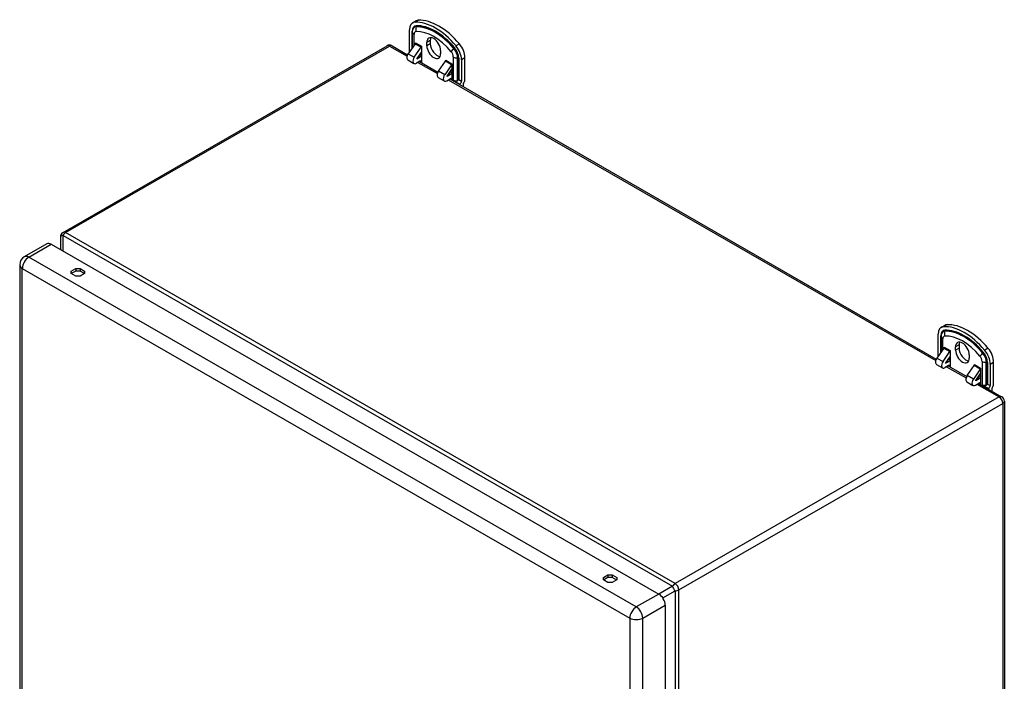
# Model space of a CAD drawing. Header units: inches. Extents: x 7 to 112, y 8 to 68.
# Tile 11 of 11: x 96 to 112, y 45 to 56. Entities that reach past the tile are written whole.
import ezdxf

# ---------------------------------------------------------------- set-up
doc = ezdxf.new("R2010")
doc.units = ezdxf.units.IN
doc.header["$MEASUREMENT"] = 0
doc.layers.add('Visible Edges(ANSI)', color=7, linetype='Continuous', lineweight=25)
doc.layers.add('Visible Tangent Edges(ANSI)', color=7, linetype='Continuous', lineweight=25)

msp = doc.modelspace()

# ---------------------------------------------------------------- linework, layer by layer
at = {"layer": 'Visible Edges(ANSI)'}
for p, q in [((102.618, 55.447), (102.618, 55.793)), ((102.667, 55.901), (102.723, 55.933)), ((102.665, 55.757), (102.665, 55.763)), ((102.665, 55.757), (102.665, 55.503)), ((97.059, 52.539), (102.259, 55.534)), ((102.343, 55.534), (102.589, 55.392)), ((102.71, 55.568), (102.599, 55.408)), ((102.696, 55.352), (102.807, 55.512)), ((102.715, 55.582), (102.715, 55.584)), ((102.715, 55.584), (102.715, 55.584)), ((102.813, 55.528), (102.813, 55.271)), ((102.813, 55.528), (102.813, 55.528)), ((102.898, 55.535), (102.898, 55.586)), ((102.953, 55.618), (102.953, 55.568)), ((102.59, 55.395), (102.59, 55.399)), ((102.59, 55.399), (102.592, 55.398)), ((102.593, 55.307), (102.69, 55.251)), ((102.813, 55.439), (102.736, 55.329)), ((102.738, 55.324), (102.791, 55.355)), ((102.783, 55.396), (102.813, 55.379)), ((103.118, 55.459), (103.118, 55.408)), ((103.453, 55.312), (103.453, 54.966)), ((103.509, 54.966), (103.509, 55.344)), ((102.785, 55.287), (102.73, 55.255)), ((102.778, 55.283), (103.076, 55.111)), ((102.813, 55.271), (102.813, 55.271)), ((102.813, 55.271), (102.813, 55.271)), ((103.086, 55.128), (103.197, 55.287)), ((103.295, 55.231), (103.184, 55.071)), ((103.203, 55.303), (103.203, 55.303)), ((103.203, 55.302), (103.203, 55.303)), ((103.224, 55.048), (103.301, 55.159)), ((103.3, 55.247), (103.301, 55.247)), ((103.301, 55.247), (103.301, 54.99)), ((103.08, 55.027), (103.178, 54.97)), ((103.217, 54.974), (103.273, 55.006)), ((103.278, 55.074), (103.225, 55.044)), ((103.266, 55.002), (111.074, 50.506)), ((103.271, 55.116), (103.301, 55.098)), ((103.301, 54.99), (103.3, 54.99)), ((103.301, 54.99), (103.3, 54.99)), ((103.322, 54.978), (103.426, 54.918)), ((103.426, 54.91), (103.426, 54.918)), ((103.481, 54.919), (103.481, 54.878)), ((97.017, 52.467), (97.017, 52.264)), ((96.797, 52.356), (96.437, 52.148)), ((96.87, 52.349), (106.62, 46.734)), ((96.364, 52.021), (96.364, 39.179)), ((97.189, 51.919), (97.262, 51.961)), ((97.189, 51.879), (97.189, 51.919)), ((97.262, 51.837), (97.189, 51.879)), ((97.262, 51.918), (97.191, 51.877)), ((97.262, 51.961), (97.262, 51.918)), ((97.262, 51.961), (97.332, 51.961)), ((97.332, 51.918), (97.262, 51.918)), ((97.332, 51.837), (97.262, 51.837)), ((97.332, 51.961), (97.406, 51.919)), ((97.332, 51.961), (97.332, 51.918)), ((97.403, 51.877), (97.332, 51.918)), ((97.406, 51.879), (97.332, 51.837)), ((97.406, 51.919), (97.406, 51.879)), ((111.152, 51.015), (111.208, 51.047)), ((111.103, 50.561), (111.103, 50.906)), ((111.15, 50.871), (111.15, 50.877)), ((111.15, 50.871), (111.15, 50.617)), ((111.439, 50.732), (111.439, 50.681)), ((111.195, 50.681), (111.084, 50.522)), ((111.182, 50.466), (111.293, 50.625)), ((111.201, 50.696), (111.201, 50.698)), ((111.201, 50.698), (111.201, 50.698)), ((111.298, 50.641), (111.298, 50.385)), ((111.298, 50.641), (111.298, 50.641)), ((111.383, 50.649), (111.383, 50.7)), ((111.604, 50.573), (111.604, 50.522)), ((111.076, 50.508), (111.076, 50.513)), ((111.076, 50.513), (111.078, 50.512)), ((111.078, 50.421), (111.175, 50.365)), ((111.298, 50.553), (111.222, 50.443)), ((111.223, 50.438), (111.276, 50.468)), ((111.268, 50.51), (111.298, 50.493)), ((111.688, 50.417), (111.688, 50.417)), ((111.688, 50.415), (111.688, 50.417)), ((111.938, 50.425), (111.938, 50.08)), ((111.994, 50.08), (111.994, 50.457)), ((111.271, 50.401), (111.215, 50.369)), ((111.263, 50.397), (111.562, 50.225)), ((111.298, 50.385), (111.298, 50.385)), ((111.298, 50.385), (111.298, 50.385)), ((111.571, 50.241), (111.683, 50.401)), ((111.78, 50.345), (111.669, 50.185)), ((111.709, 50.162), (111.786, 50.272)), ((111.786, 50.361), (111.786, 50.361)), ((111.786, 50.361), (111.786, 50.104)), ((111.565, 50.14), (111.663, 50.084)), ((111.702, 50.088), (111.758, 50.12)), ((111.764, 50.188), (111.711, 50.157)), ((111.751, 50.116), (112.123, 49.901)), ((111.756, 50.229), (111.786, 50.212)), ((111.786, 50.104), (111.786, 50.104)), ((111.786, 50.104), (111.786, 50.104)), ((111.808, 50.091), (111.911, 50.032)), ((111.911, 50.024), (111.911, 50.032)), ((111.966, 50.032), (111.966, 49.992)), ((112.166, 49.828), (112.166, 36.885)), ((105.731, 47), (105.804, 47.043)), ((105.731, 46.96), (105.731, 47)), ((105.804, 46.918), (105.731, 46.96)), ((105.804, 46.999), (105.733, 46.958)), ((105.804, 47.043), (105.804, 46.999)), ((105.804, 47.043), (105.874, 47.043)), ((105.874, 46.999), (105.804, 46.999)), ((105.874, 47.043), (105.948, 47)), ((105.874, 47.043), (105.874, 46.999)), ((105.945, 46.958), (105.874, 46.999)), ((105.948, 46.96), (105.874, 46.918)), ((105.948, 47), (105.948, 46.96)), ((105.874, 46.918), (105.804, 46.918)), ((106.723, 46.555), (106.723, 33.713))]:
    msp.add_line(p, q, dxfattribs=at)
at = {"layer": 'Visible Edges(ANSI)', "flags": 128}
for points in [[(103.409, 54.991), (103.409, 54.991), (103.409, 54.991), (103.409, 54.99), (103.408, 54.99), (103.408, 54.989), (103.408, 54.989), (103.408, 54.989), (103.407, 54.988), (103.407, 54.988), (103.407, 54.987), (103.407, 54.987), (103.406, 54.986), (103.406, 54.986), (103.406, 54.986), (103.405, 54.985), (103.405, 54.985), (103.405, 54.984), (103.404, 54.984), (103.404, 54.983), (103.404, 54.983), (103.403, 54.982), (103.403, 54.982), (103.403, 54.981), (103.402, 54.981)], [(103.392, 54.972), (103.389, 54.97), (103.387, 54.969), (103.384, 54.968), (103.381, 54.967), (103.378, 54.966), (103.374, 54.965), (103.371, 54.965), (103.368, 54.965), (103.365, 54.965), (103.362, 54.965), (103.359, 54.965), (103.356, 54.966), (103.353, 54.966), (103.35, 54.967), (103.347, 54.968), (103.344, 54.969), (103.341, 54.97), (103.338, 54.971), (103.335, 54.972), (103.332, 54.973), (103.33, 54.974), (103.327, 54.975), (103.325, 54.976), (103.322, 54.978)], [(111.895, 50.105), (111.894, 50.105), (111.894, 50.104), (111.894, 50.104), (111.894, 50.103), (111.893, 50.103), (111.893, 50.103), (111.893, 50.102), (111.893, 50.102), (111.892, 50.101), (111.892, 50.101), (111.892, 50.101), (111.891, 50.1), (111.891, 50.1), (111.891, 50.099), (111.891, 50.099), (111.89, 50.098), (111.89, 50.098), (111.89, 50.097), (111.889, 50.097), (111.889, 50.096), (111.889, 50.096), (111.888, 50.096), (111.888, 50.095), (111.888, 50.095)], [(111.877, 50.085), (111.875, 50.084), (111.872, 50.082), (111.869, 50.081), (111.866, 50.08), (111.863, 50.08), (111.86, 50.079), (111.856, 50.079), (111.853, 50.079), (111.85, 50.079), (111.847, 50.079), (111.844, 50.079), (111.841, 50.079), (111.838, 50.08), (111.835, 50.081), (111.832, 50.081), (111.829, 50.082), (111.826, 50.083), (111.823, 50.084), (111.82, 50.085), (111.818, 50.086), (111.815, 50.088), (111.812, 50.089), (111.81, 50.09), (111.808, 50.091)]]:
    msp.add_lwpolyline(points, dxfattribs=at)
at = {"layer": 'Visible Edges(ANSI)'}
for centre, radius, start, end in [((102.301, 55.461), 0.084, 60.064, 119.936), ((97.101, 52.467), 0.084, 119.936, 180), ((96.51, 52.021), 0.146, 119.936, 180), ((112.082, 49.828), 0.084, 0, 60.064)]:
    msp.add_arc(centre, radius, start, end, dxfattribs=at)
for centre, major_axis, start_param, end_param in [((102.841, 55.729), (-0.118, 0.205), 5.993548, 6.283185), ((103.091, 55.046), (-0.491, 0.853), 5.005894, 5.993548), ((102.785, 55.696), (-0.118, 0.205), 5.993548, 7.070517), ((103.036, 55.014), (-0.491, 0.853), 5.005894, 5.993548), ((103.008, 55.523), (-0.078, 0.135), 3.928925, 7.070517), ((103.064, 55.555), (-0.078, 0.135), 0.36422, 0.787332), ((102.702, 55.576), (-0.0098, -0.0171), 1.422507, 2.354261), ((102.799, 55.52), (0.0098, 0.0171), 4.5641, 5.495853), ((103.008, 55.472), (0.078, -0.135), 3.928925, 7.070517), ((103.064, 55.504), (0.078, -0.135), 3.928925, 5.918966), ((103.286, 55.408), (0.118, -0.205), 0.787332, 1.864301), ((103.342, 55.44), (-0.118, 0.205), 3.928925, 5.005894), ((102.632, 55.376), (-0.0394, -0.0685), 4.5641, 6.283185), ((102.59, 55.431), (0.0195, 0.0338), 3.925057, 4.078289), ((102.59, 55.431), (0.0195, 0.0338), 5.069041, 5.495853), ((102.73, 55.319), (-0.0394, -0.0685), 4.5641, 7.06665), ((102.738, 55.328), (-0.00196, -0.00341), 4.5641, 7.06665), ((102.791, 55.265), (-0.0549, -0.0953), 3.635957, 3.925057), ((102.785, 55.255), (0.0195, 0.0338), 5.495853, 7.06665), ((103.189, 55.295), (0.0098, 0.0171), 4.5641, 5.495853), ((103.287, 55.239), (-0.0098, -0.0171), 1.422507, 2.354261), ((103.119, 55.095), (-0.0394, -0.0685), 4.5641, 6.283185), ((103.217, 55.039), (-0.0394, -0.0685), 4.5641, 7.06665), ((103.225, 55.047), (-0.00196, -0.00341), 4.5641, 7.06665), ((103.273, 54.974), (0.0195, 0.0338), 5.495853, 7.06665), ((103.278, 54.984), (-0.0549, -0.0953), 3.635957, 3.925057), ((103.351, 54.993), (0.0552, 0), 5.544243, 5.896282), ((103.426, 54.95), (-0.0195, -0.0338), 0.783464, 2.354261), ((103.509, 54.934), (0.0195, 0.0338), 0.783464, 2.354261), ((96.87, 52.229), (-0.073, 0.127), 5.499721, 6.283185), ((111.326, 50.842), (-0.118, 0.205), 5.993548, 6.283185), ((111.576, 50.159), (-0.491, 0.853), 5.005894, 5.993548), ((111.27, 50.81), (-0.118, 0.205), 5.993548, 7.070517), ((111.521, 50.127), (-0.491, 0.853), 5.005894, 5.993548), ((111.493, 50.636), (-0.078, 0.135), 3.928925, 7.070517), ((111.549, 50.668), (-0.078, 0.135), 0.36422, 0.787332), ((111.187, 50.69), (-0.0098, -0.0171), 1.422507, 2.354261), ((111.284, 50.633), (0.0098, 0.0171), 4.5641, 5.495853), ((111.493, 50.586), (0.078, -0.135), 3.928925, 7.070517), ((111.549, 50.618), (0.078, -0.135), 3.928925, 5.918966), ((111.772, 50.521), (0.118, -0.205), 0.787332, 1.864301), ((111.827, 50.553), (-0.118, 0.205), 3.928925, 5.005894), ((111.117, 50.489), (-0.0394, -0.0685), 4.5641, 6.283185), ((111.076, 50.545), (0.0195, 0.0338), 3.925057, 4.078289), ((111.076, 50.545), (0.0195, 0.0338), 5.069041, 5.495853), ((111.215, 50.433), (-0.0394, -0.0685), 4.5641, 7.06665), ((111.223, 50.441), (-0.00196, -0.00341), 4.5641, 7.06665), ((111.276, 50.379), (-0.0549, -0.0953), 3.635957, 3.925057), ((111.674, 50.409), (0.0098, 0.0171), 4.5641, 5.495853), ((111.271, 50.369), (0.0195, 0.0338), 5.495853, 7.06665), ((111.772, 50.353), (-0.0098, -0.0171), 1.422507, 2.354261), ((111.605, 50.209), (-0.0394, -0.0685), 4.5641, 6.283185), ((111.702, 50.152), (-0.0394, -0.0685), 4.5641, 7.06665), ((111.711, 50.16), (-0.00196, -0.00341), 4.5641, 7.06665), ((111.758, 50.088), (0.0195, 0.0338), 5.495853, 7.06665), ((111.764, 50.098), (-0.0549, -0.0953), 3.635957, 3.925057), ((111.837, 50.107), (0.0552, 0), 5.544243, 5.896282), ((111.911, 50.064), (-0.0195, -0.0338), 0.783464, 2.354261), ((111.994, 50.048), (0.0195, 0.0338), 0.783464, 2.354261), ((106.62, 46.615), (0.073, -0.127), 0.787332, 2.358128)]:
    msp.add_ellipse(centre, major_axis=major_axis, ratio=0.578093, start_param=start_param, end_param=end_param, dxfattribs=at)
at = {"layer": 'Visible Tangent Edges(ANSI)'}
for p, q in [((102.706, 55.912), (102.761, 55.944)), ((102.724, 55.838), (102.727, 55.848)), ((102.662, 55.499), (102.662, 55.767)), ((102.693, 55.544), (102.693, 55.717)), ((97.101, 52.535), (102.301, 55.529)), ((102.301, 55.529), (102.58, 55.369)), ((102.71, 55.568), (102.807, 55.512)), ((102.715, 55.584), (102.813, 55.528)), ((102.953, 55.618), (102.898, 55.586)), ((102.953, 55.568), (102.898, 55.535)), ((103.333, 55.488), (103.34, 55.495)), ((103.421, 55.564), (103.365, 55.532)), ((102.599, 55.408), (102.696, 55.352)), ((102.618, 55.447), (102.623, 55.444)), ((102.735, 55.326), (102.738, 55.324)), ((102.765, 55.37), (102.791, 55.355)), ((103.322, 55.355), (103.322, 54.978)), ((103.392, 54.972), (103.392, 55.339)), ((103.392, 55.339), (103.402, 55.339)), ((103.402, 55.339), (103.402, 54.981)), ((103.409, 55.337), (103.409, 54.991)), ((103.453, 55.312), (103.509, 55.344)), ((102.754, 55.269), (103.067, 55.088)), ((102.785, 55.287), (102.813, 55.271)), ((103.295, 55.231), (103.197, 55.287)), ((103.203, 55.303), (103.3, 55.247)), ((103.184, 55.071), (103.086, 55.128)), ((103.225, 55.044), (103.223, 55.045)), ((103.278, 55.074), (103.252, 55.089)), ((103.273, 55.006), (103.3, 54.99)), ((103.409, 54.991), (103.453, 54.966)), ((103.241, 54.988), (111.065, 50.482)), ((97.059, 52.24), (97.059, 52.491)), ((97.059, 52.491), (106.84, 46.859)), ((106.882, 46.903), (97.101, 52.535)), ((96.51, 52.141), (96.87, 52.349)), ((106.259, 46.526), (96.51, 52.141)), ((96.406, 51.962), (106.156, 46.348)), ((96.406, 39.12), (96.406, 51.962)), ((111.191, 51.026), (111.247, 51.058)), ((111.209, 50.952), (111.212, 50.962)), ((111.147, 50.612), (111.147, 50.881)), ((111.179, 50.658), (111.179, 50.831)), ((111.439, 50.732), (111.383, 50.7)), ((111.195, 50.681), (111.293, 50.625)), ((111.201, 50.698), (111.298, 50.641)), ((111.439, 50.681), (111.383, 50.649)), ((111.818, 50.601), (111.825, 50.608)), ((111.906, 50.678), (111.851, 50.646)), ((111.084, 50.522), (111.182, 50.466)), ((111.103, 50.561), (111.109, 50.558)), ((111.22, 50.44), (111.223, 50.438)), ((111.25, 50.484), (111.276, 50.468)), ((111.688, 50.417), (111.786, 50.361)), ((111.808, 50.469), (111.808, 50.091)), ((111.877, 50.085), (111.877, 50.452)), ((111.877, 50.452), (111.888, 50.452)), ((111.888, 50.452), (111.888, 50.095)), ((111.895, 50.451), (111.895, 50.105)), ((111.938, 50.425), (111.994, 50.457)), ((111.239, 50.382), (111.553, 50.202)), ((111.271, 50.401), (111.298, 50.385)), ((111.78, 50.345), (111.683, 50.401)), ((111.669, 50.185), (111.571, 50.241)), ((111.711, 50.157), (111.708, 50.159)), ((111.726, 50.102), (112.082, 49.897)), ((111.764, 50.188), (111.737, 50.203)), ((111.758, 50.12), (111.786, 50.104)), ((111.895, 50.105), (111.938, 50.08)), ((112.082, 49.897), (106.882, 46.903)), ((106.941, 46.8), (112.141, 49.794)), ((112.141, 49.794), (112.141, 36.851)), ((106.84, 46.859), (106.622, 46.733)), ((106.684, 46.671), (106.882, 46.786)), ((106.882, 46.786), (106.882, 33.843)), ((106.941, 33.857), (106.941, 46.8)), ((106.62, 46.734), (106.259, 46.526)), ((106.362, 46.348), (106.723, 46.555)), ((106.156, 46.348), (106.156, 33.506)), ((106.362, 33.506), (106.362, 46.348))]:
    msp.add_line(p, q, dxfattribs=at)
for centre, major_axis, ratio, start_param, end_param in [((102.785, 55.696), (-0.087, 0.151), 0.578093, 5.993548, 7.070517), ((102.783, 55.695), (-0.083, 0.145), 0.578093, 5.993548, 7.070517), ((102.778, 55.692), (-0.08, 0.139), 0.578093, 5.993548, 7.070517), ((102.797, 55.803), (0.0046, -0.0983), 0.781984, 4.310191, 5.095589), ((103.028, 55.01), (-0.453, 0.787), 0.578093, 5.005894, 5.993548), ((103.036, 55.014), (-0.46, 0.799), 0.578093, 5.005894, 5.993548), ((102.72, 55.851), (0.00046, -0.00983), 0.781984, 1.168598, 1.953996), ((103.033, 55.012), (-0.457, 0.793), 0.578093, 5.005894, 5.993548), ((102.655, 55.763), (0.00984, 0), 0.575862, 0, 0.785398), ((102.763, 55.757), (-0.0984, 0), 0.575862, 0, 0.785398), ((102.757, 55.681), (-0.045, 0.0782), 0.578093, 5.993548, 7.070517), ((103.008, 54.998), (-0.418, 0.726), 0.578093, 5.005894, 5.993548), ((102.301, 55.461), (-0.0419, 0.0728), 0.578093, 5.499721, 6.283185), ((102.301, 55.461), (0.0419, 0.0728), 0.578093, 0, 0.783464), ((103.358, 55.479), (-0.0756, -0.0631), 0.236068, 4.860637, 5.646035), ((103.279, 55.404), (-0.08, 0.139), 0.578093, 3.928925, 5.005894), ((103.338, 55.495), (-0.00756, -0.00631), 0.236068, 1.719044, 2.504442), ((103.284, 55.407), (0.083, -0.145), 0.578093, 0.787332, 1.864301), ((103.286, 55.408), (-0.087, 0.151), 0.578093, 3.928925, 5.005894), ((103.259, 55.392), (0.045, -0.0782), 0.578093, 0.787332, 1.864301), ((103.392, 55.395), (-0.0984, 0), 0.575862, 0.785398, 1.570796), ((103.402, 55.333), (-0.00984, 0), 0.575862, 3.926991, 4.712389), ((97.101, 52.467), (-0.084, 0), 0.335051, 5.235988, 6.283185), ((97.101, 52.467), (-0.0419, 0.0728), 0.578093, 5.499721, 6.283185), ((97.101, 52.467), (0.0419, 0.0728), 0.578093, 0.783464, 1.568863), ((96.51, 52.021), (-0.073, 0.127), 0.578093, 5.499721, 6.283185), ((96.51, 52.021), (-0.146, 0), 0.575862, 0, 0.785398), ((96.51, 52.021), (-0.073, -0.127), 0.578093, 3.925057, 5.495853), ((111.27, 50.81), (-0.087, 0.151), 0.578093, 5.993548, 7.070517), ((111.268, 50.809), (-0.083, 0.145), 0.578093, 5.993548, 7.070517), ((111.263, 50.806), (-0.08, 0.139), 0.578093, 5.993548, 7.070517), ((111.282, 50.917), (0.0046, -0.0983), 0.781984, 4.310191, 5.095589), ((111.514, 50.123), (-0.453, 0.787), 0.578093, 5.005894, 5.993548), ((111.521, 50.127), (-0.46, 0.799), 0.578093, 5.005894, 5.993548), ((111.519, 50.126), (-0.457, 0.793), 0.578093, 5.005894, 5.993548), ((111.205, 50.965), (0.00046, -0.00983), 0.781984, 1.168598, 1.953996), ((111.493, 50.111), (-0.418, 0.726), 0.578093, 5.005894, 5.993548), ((111.14, 50.877), (0.00984, 0), 0.575862, 0, 0.785398), ((111.248, 50.871), (-0.0984, 0), 0.575862, 0, 0.785398), ((111.243, 50.794), (-0.045, 0.0782), 0.578093, 5.993548, 7.070517), ((111.844, 50.593), (-0.0756, -0.0631), 0.236068, 4.860637, 5.646035), ((111.764, 50.517), (-0.08, 0.139), 0.578093, 3.928925, 5.005894), ((111.823, 50.609), (-0.00756, -0.00631), 0.236068, 1.719044, 2.504442), ((111.769, 50.52), (0.083, -0.145), 0.578093, 0.787332, 1.864301), ((111.772, 50.521), (-0.087, 0.151), 0.578093, 3.928925, 5.005894), ((111.744, 50.506), (0.045, -0.0782), 0.578093, 0.787332, 1.864301), ((111.877, 50.509), (-0.0984, 0), 0.575862, 0.785398, 1.570796), ((111.888, 50.447), (-0.00984, 0), 0.575862, 3.926991, 4.712389), ((112.082, 49.828), (0.0419, 0.0728), 0.578093, 0, 0.783464), ((112.082, 49.828), (-0.0419, 0.0728), 0.578093, 3.928925, 5.499721), ((112.082, 49.828), (0.084, 0), 0.575862, 5.497787, 6.283185), ((106.882, 46.834), (-0.0419, -0.0728), 0.578093, 3.925057, 4.710455), ((106.882, 46.834), (0.042, -0.0727), 0.332474, 4.187117, 5.234315), ((106.882, 46.834), (0.0419, -0.0728), 0.578093, 0.787332, 2.358128), ((106.882, 46.834), (0.084, 0), 0.575862, 4.712389, 5.497787), ((106.259, 46.407), (0.073, 0.127), 0.578093, 0.783464, 2.354261), ((106.259, 46.407), (-0.073, 0.127), 0.578093, 3.928925, 5.499721), ((106.259, 46.407), (-0.146, 0), 0.575862, 0.785398, 2.356194)]:
    msp.add_ellipse(centre, major_axis=major_axis, ratio=ratio, start_param=start_param, end_param=end_param, dxfattribs=at)

doc.saveas('drawing.dxf')
